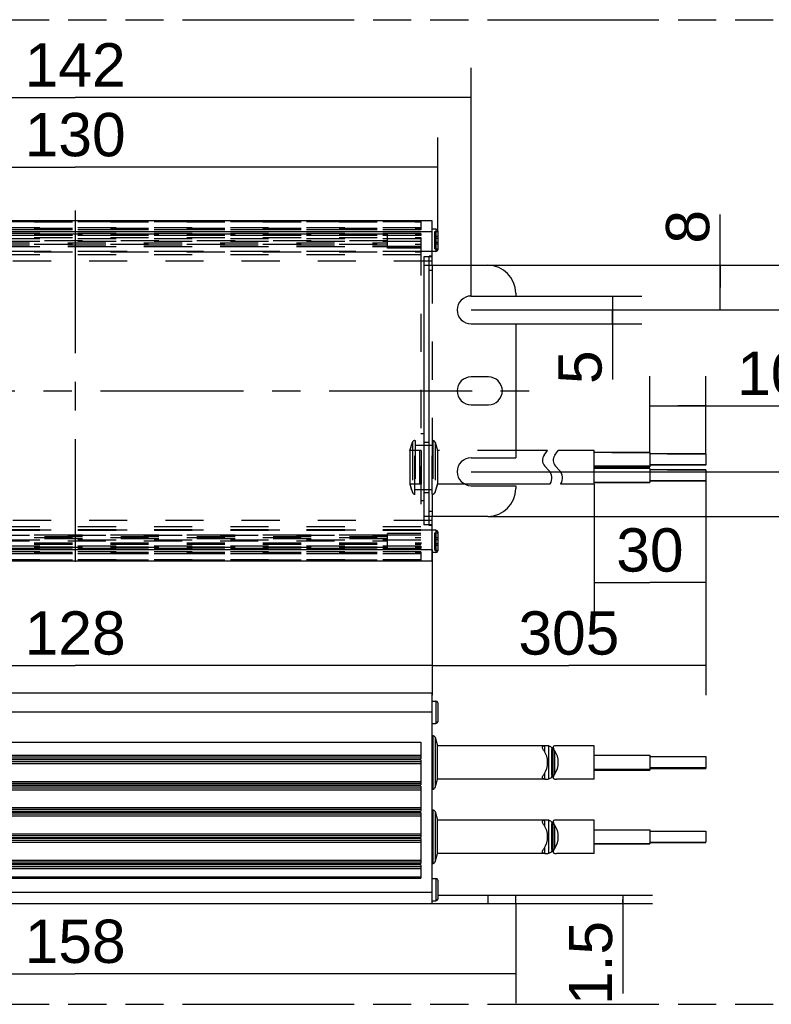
# Model space of a CAD drawing. Header units: millimetres. Extents: x 0 to 210, y 0 to 297.
# Tile 4 of 9: x 88 to 126, y 132 to 182. Entities that reach past the tile are written whole.
import ezdxf
from ezdxf.enums import TextEntityAlignment as Align

# ---------------------------------------------------------------- set-up
doc = ezdxf.new("R2010")
doc.units = ezdxf.units.MM
doc.header["$LTSCALE"] = 19.36
for name, pattern in [('CENTER', [0.6, 0.375, -0.075, 0.075, -0.075]), ('DOT', [0.2, 0.1, -0.1]), ('HIDDEN', [0.2, 0.1, -0.1]), ('PHANTOM', [0.8, 0.45, -0.05, 0.1, -0.05, 0.1, -0.05])]:
    doc.linetypes.add(name, pattern=pattern)
doc.layers.get('0').update_dxf_attribs({"linetype": 'CONTINUOUS'})
for name, color, linetype in [('DEFAULT_2', 8, 'HIDDEN'), ('DEFAULT_3', 7, 'PHANTOM'), ('Z_DIM_2D', 7, 'CONTINUOUS'), ('Z_START_DATUMS', 7, 'CONTINUOUS')]:
    doc.layers.add(name, color=color, linetype=linetype)
doc.styles.add('TEXTSTYLE_3', font='helveticaneueltw1g-ltcn.otf')
doc.dimstyles.new('DIMSTYLE_1', dxfattribs={"dimtxt": 2.2, "dimasz": 3.5, "dimexe": 1.5, "dimexo": 0, "dimgap": 0.55, "dimtad": 1, "dimdec": 1, "dimlfac": 3.529412, "dimdsep": 46, "dimtxsty": 'TEXTSTYLE_3', "dimcen": 0.09, "dimclrt": 5, "dimadec": 0, "dimazin": 0, "dimtp": 0.3, "dimtm": 0.3, "dimtfac": 1, "dimtdec": 1, "dimtofl": 0, "dimtmove": 0, "dimatfit": 3, "dimfxl": 0, "dimtolj": 1, "dimarcsym": 0})
doc.dimstyles.new('DIMSTYLE_10', dxfattribs={"dimtxt": 2.2, "dimasz": 3.5, "dimexe": 1.5, "dimexo": 0, "dimgap": 0.55, "dimtad": 1, "dimdec": 1, "dimlfac": 3.529412, "dimdsep": 46, "dimtxsty": 'TEXTSTYLE_3', "dimcen": 0.09, "dimclrt": 5, "dimadec": 0, "dimazin": 0, "dimtp": 0.2, "dimtm": 0.2, "dimtfac": 1, "dimtdec": 1, "dimtofl": 0, "dimtmove": 0, "dimatfit": 3, "dimfxl": 0, "dimtolj": 1, "dimarcsym": 0})
doc.dimstyles.new('DIMSTYLE_11', dxfattribs={"dimtxt": 2.2, "dimasz": 3.5, "dimexe": 1.5, "dimexo": 0, "dimgap": 0.55, "dimtad": 1, "dimdec": 1, "dimlfac": 3.529412, "dimdsep": 46, "dimtxsty": 'TEXTSTYLE_3', "dimcen": 0.09, "dimclrt": 5, "dimadec": 0, "dimazin": 0, "dimtp": 0.5, "dimtm": 0.5, "dimtfac": 1, "dimtdec": 1, "dimtofl": 0, "dimtmove": 0, "dimatfit": 3, "dimfxl": 0, "dimtolj": 1, "dimarcsym": 0})
doc.dimstyles.new('DIMSTYLE_12', dxfattribs={"dimtxt": 2.2, "dimasz": 3.5, "dimexe": 1.5, "dimexo": 0, "dimgap": 0.55, "dimtad": 1, "dimdec": 4, "dimlfac": 3.529412, "dimdsep": 46, "dimtxsty": 'TEXTSTYLE_3', "dimcen": 0.09, "dimclrt": 5, "dimadec": 0, "dimazin": 0, "dimtp": 0.1, "dimtm": 0.1, "dimtfac": 1, "dimtdec": 4, "dimtofl": 0, "dimtmove": 0, "dimatfit": 3, "dimfxl": 0, "dimtolj": 1, "dimarcsym": 0})
doc.dimstyles.new('DIMSTYLE_2', dxfattribs={"dimtxt": 2.2, "dimasz": 3.5, "dimexe": 1.5, "dimexo": 0, "dimgap": 0.55, "dimtad": 1, "dimdec": 4, "dimlfac": 3.529412, "dimdsep": 46, "dimtxsty": 'TEXTSTYLE_3', "dimcen": 0.09, "dimclrt": 5, "dimadec": 0, "dimazin": 0, "dimtp": 0.3, "dimtm": 0.3, "dimtfac": 1, "dimtdec": 4, "dimtofl": 0, "dimtmove": 0, "dimatfit": 3, "dimfxl": 0, "dimtolj": 1, "dimarcsym": 0})
doc.dimstyles.new('DIMSTYLE_3', dxfattribs={"dimtxt": 2.2, "dimasz": 3.5, "dimexe": 1.5, "dimexo": 0, "dimgap": 0.55, "dimtad": 1, "dimlfac": 3.529412, "dimdsep": 46, "dimtxsty": 'TEXTSTYLE_3', "dimcen": 0.09, "dimclrt": 5, "dimadec": 0, "dimazin": 0, "dimtp": 0.2, "dimtm": 0.2, "dimtfac": 1, "dimtofl": 0, "dimtmove": 0, "dimatfit": 3, "dimfxl": 0, "dimtolj": 1, "dimarcsym": 0})
doc.dimstyles.new('DIMSTYLE_6', dxfattribs={"dimtxt": 2.2, "dimasz": 3.5, "dimexe": 1.5, "dimexo": 0, "dimgap": 0.55, "dimtad": 1, "dimdec": 0, "dimlfac": 3.529412, "dimdsep": 46, "dimtxsty": 'TEXTSTYLE_3', "dimcen": 0.09, "dimclrt": 5, "dimadec": 0, "dimazin": 0, "dimtp": 0.5, "dimtm": 0.5, "dimtfac": 1, "dimtdec": 0, "dimtofl": 0, "dimtmove": 0, "dimatfit": 3, "dimfxl": 0, "dimtolj": 1, "dimarcsym": 0})
doc.dimstyles.new('DIMSTYLE_7', dxfattribs={"dimtxt": 2.2, "dimasz": 3.5, "dimexe": 1.5, "dimexo": 0, "dimgap": 0.55, "dimtad": 1, "dimdec": 4, "dimlfac": 3.529412, "dimdsep": 46, "dimtxsty": 'TEXTSTYLE_3', "dimcen": 0.09, "dimclrt": 5, "dimadec": 0, "dimazin": 0, "dimtp": 0.2, "dimtm": 0.2, "dimtfac": 1, "dimtdec": 4, "dimtofl": 0, "dimtmove": 0, "dimatfit": 3, "dimfxl": 0, "dimtolj": 1, "dimarcsym": 0})
doc.dimstyles.new('DIMSTYLE_8', dxfattribs={"dimtxt": 2.2, "dimasz": 3.5, "dimexe": 1.5, "dimexo": 0, "dimgap": 0.55, "dimtad": 1, "dimlfac": 3.529412, "dimdsep": 46, "dimtxsty": 'TEXTSTYLE_3', "dimcen": 0.09, "dimclrt": 5, "dimadec": 0, "dimazin": 0, "dimtp": 0.5, "dimtm": 0.5, "dimtfac": 1, "dimtofl": 0, "dimtmove": 0, "dimatfit": 3, "dimfxl": 0, "dimtolj": 1, "dimarcsym": 0})
doc.dimstyles.new('DIMSTYLE_9', dxfattribs={"dimtxt": 2.2, "dimasz": 3.5, "dimexe": 1.5, "dimexo": 0, "dimgap": 0.55, "dimtad": 1, "dimdec": 1, "dimlfac": 3.529412, "dimdsep": 46, "dimtxsty": 'TEXTSTYLE_3', "dimcen": 0.09, "dimclrt": 5, "dimadec": 0, "dimazin": 0, "dimtp": 0.05, "dimtm": 0.05, "dimtfac": 1, "dimtdec": 1, "dimtofl": 0, "dimtmove": 0, "dimatfit": 3, "dimfxl": 0, "dimtolj": 1, "dimarcsym": 0})

# ---------------------------------------------------------------- blocks, each defined once
blk = doc.blocks.new('*D6')
at = {"layer": 'Z_DIM_2D', "color": 2, "linetype": 'Continuous'}
for p, q in [((70.618, 168.202), (70.618, 179.789)), ((110.851, 168.202), (110.851, 179.789)), ((70.618, 178.289), (90.734, 178.289)), ((110.851, 178.289), (90.734, 178.289))]:
    blk.add_line(p, q, dxfattribs=at)
at = {"layer": 'Z_DIM_2D', "color": 5, "linetype": 'Continuous', "style": 'TEXTSTYLE_3'}
blk.add_text('142', height=2.2, dxfattribs=at).set_placement((90.734, 178.839), align=Align.CENTER)
blk = doc.blocks.new('_NONE')
blk = doc.blocks.new('*D7')
at = {"layer": 'Z_DIM_2D', "color": 2, "linetype": 'Continuous'}
for p, q in [((122.768, 158.812), (122.768, 147.94)), ((108.868, 155.31), (108.868, 147.94)), ((108.868, 149.44), (115.818, 149.44)), ((122.768, 149.44), (115.818, 149.44))]:
    blk.add_line(p, q, dxfattribs=at)
at = {"layer": 'Z_DIM_2D', "color": 5, "linetype": 'Continuous', "style": 'TEXTSTYLE_3'}
blk.add_text('305', height=2.2, dxfattribs=at).set_placement((115.818, 149.99), align=Align.CENTER)
blk = doc.blocks.new('*D9')
at = {"layer": 'Z_DIM_2D', "color": 2, "linetype": 'Continuous'}
for p, q in [((68.351, 137.349), (68.351, 132.283)), ((113.118, 137.349), (113.118, 132.283)), ((68.351, 133.783), (90.734, 133.783)), ((113.118, 133.783), (90.734, 133.783))]:
    blk.add_line(p, q, dxfattribs=at)
at = {"layer": 'Z_DIM_2D', "color": 5, "linetype": 'Continuous', "style": 'TEXTSTYLE_3'}
blk.add_text('158', height=2.2, dxfattribs=at).set_placement((90.734, 134.333), align=Align.CENTER)
blk = doc.blocks.new('*D10')
at = {"layer": 'Z_DIM_2D', "color": 2, "linetype": 'Continuous'}
for p, q in [((113.118, 168.202), (119.53, 168.202)), ((118.03, 168.202), (118.03, 167.494)), ((118.03, 166.785), (118.03, 167.494)), ((118.03, 167.494), (118.03, 163.961)), ((113.118, 166.785), (119.53, 166.785))]:
    blk.add_line(p, q, dxfattribs=at)
at = {"layer": 'Z_DIM_2D', "color": 5, "linetype": 'Continuous', "style": 'TEXTSTYLE_3'}
blk.add_text('5', height=2.2, rotation=90, dxfattribs=at).set_placement((117.48, 165.439), align=Align.RIGHT)
blk = doc.blocks.new('*D11')
at = {"layer": 'Z_DIM_2D', "color": 2, "linetype": 'Continuous'}
for p, q in [((119.934, 160.262), (119.934, 164.128)), ((122.768, 160.189), (122.768, 164.128)), ((119.934, 162.628), (121.351, 162.628)), ((122.768, 162.628), (121.351, 162.628)), ((121.351, 162.628), (127.323, 162.628))]:
    blk.add_line(p, q, dxfattribs=at)
at = {"layer": 'Z_DIM_2D', "color": 5, "linetype": 'Continuous', "style": 'TEXTSTYLE_3'}
blk.add_text('10', height=2.2, dxfattribs=at).set_placement((124.368, 163.178))
blk = doc.blocks.new('*D12')
at = {"layer": 'Z_DIM_2D', "color": 2, "linetype": 'Continuous'}
for p, q in [((72.601, 155.375), (72.601, 147.94)), ((108.868, 155.31), (108.868, 147.94)), ((72.601, 149.44), (90.734, 149.44)), ((108.868, 149.44), (90.734, 149.44))]:
    blk.add_line(p, q, dxfattribs=at)
at = {"layer": 'Z_DIM_2D', "color": 5, "linetype": 'Continuous', "style": 'TEXTSTYLE_3'}
blk.add_text('128', height=2.2, dxfattribs=at).set_placement((90.734, 149.99), align=Align.CENTER)
blk = doc.blocks.new('*D13')
at = {"layer": 'Z_DIM_2D', "color": 2, "linetype": 'Continuous'}
for p, q in [((113.118, 137.774), (120.065, 137.774)), ((118.565, 137.774), (118.565, 137.561)), ((118.565, 137.349), (118.565, 137.561)), ((118.565, 137.561), (118.565, 132.774)), ((113.118, 137.349), (120.065, 137.349))]:
    blk.add_line(p, q, dxfattribs=at)
at = {"layer": 'Z_DIM_2D', "color": 5, "linetype": 'Continuous', "style": 'TEXTSTYLE_3'}
blk.add_text('1.5', height=2.2, rotation=90, dxfattribs=at).set_placement((118.015, 136.468), align=Align.RIGHT)
blk = doc.blocks.new('*D14')
at = {"layer": 'Z_DIM_2D', "color": 2, "linetype": 'Continuous'}
for p, q in [((111.701, 169.76), (136.889, 169.76)), ((135.389, 169.76), (135.389, 163.385)), ((135.389, 157.01), (135.389, 163.385)), ((111.701, 157.01), (136.889, 157.01))]:
    blk.add_line(p, q, dxfattribs=at)
at = {"layer": 'Z_DIM_2D', "color": 5, "linetype": 'Continuous', "style": 'TEXTSTYLE_3'}
blk.add_text('45', height=2.2, rotation=90, dxfattribs=at).set_placement((134.839, 163.385), align=Align.CENTER)
blk = doc.blocks.new('*D15')
at = {"layer": 'Z_DIM_2D', "color": 2, "linetype": 'Continuous'}
for p, q in [((110.851, 167.494), (132.518, 167.494)), ((131.018, 167.494), (131.018, 163.385)), ((131.018, 159.277), (131.018, 163.385)), ((110.851, 159.277), (132.518, 159.277))]:
    blk.add_line(p, q, dxfattribs=at)
at = {"layer": 'Z_DIM_2D', "color": 5, "linetype": 'Continuous', "style": 'TEXTSTYLE_3'}
blk.add_text('29', height=2.2, rotation=90, dxfattribs=at).set_placement((130.468, 163.385), align=Align.CENTER)
blk = doc.blocks.new('*D16')
at = {"layer": 'Z_DIM_2D', "color": 2, "linetype": 'Continuous'}
for p, q in [((72.318, 171.515), (72.318, 176.248)), ((109.151, 171.515), (109.151, 176.248)), ((72.318, 174.748), (90.734, 174.748)), ((109.151, 174.748), (90.734, 174.748))]:
    blk.add_line(p, q, dxfattribs=at)
at = {"layer": 'Z_DIM_2D', "color": 5, "linetype": 'Continuous', "style": 'TEXTSTYLE_3'}
blk.add_text('130', height=2.2, dxfattribs=at).set_placement((90.734, 175.298), align=Align.CENTER)
blk = doc.blocks.new('*D17')
at = {"layer": 'Z_DIM_2D', "color": 2, "linetype": 'Continuous'}
for p, q in [((123.5, 168.627), (123.5, 172.338)), ((111.701, 169.76), (125, 169.76)), ((123.5, 169.76), (123.5, 168.627)), ((123.5, 167.494), (123.5, 168.627)), ((110.878, 167.494), (125, 167.494))]:
    blk.add_line(p, q, dxfattribs=at)
at = {"layer": 'Z_DIM_2D', "color": 5, "linetype": 'Continuous', "style": 'TEXTSTYLE_3'}
blk.add_text('8', height=2.2, rotation=90, dxfattribs=at).set_placement((122.95, 170.861))
blk = doc.blocks.new('*D19')
at = {"layer": 'Z_DIM_2D', "color": 2, "linetype": 'Continuous'}
for p, q in [((117.101, 158.652), (117.101, 152.156)), ((122.768, 158.812), (122.768, 152.156)), ((117.101, 153.656), (119.934, 153.656)), ((122.768, 153.656), (119.934, 153.656))]:
    blk.add_line(p, q, dxfattribs=at)
at = {"layer": 'Z_DIM_2D', "color": 5, "linetype": 'Continuous', "style": 'TEXTSTYLE_3'}
blk.add_text('30', height=2.2, dxfattribs=at).set_placement((119.934, 154.206), align=Align.CENTER)

msp = doc.modelspace()

# ---------------------------------------------------------------- linework, layer by layer
at = {"color": 7, "linetype": 'Continuous'}
for p, q in [((108.867725, 172.026911), (72.601058, 172.026911)), ((108.867725, 169.760244), (108.867725, 172.026911)), ((109.066058, 171.599549), (108.867725, 171.599549)), ((109.151058, 171.514549), (109.151058, 170.551232)), ((108.867725, 170.185244), (108.442725, 170.185244)), ((108.442725, 170.185244), (108.442725, 156.585244)), ((109.066058, 170.466216), (108.867725, 170.466216)), ((108.442725, 169.760244), (111.701058, 169.760244)), ((110.851058, 168.201911), (113.117725, 168.201911)), ((113.117725, 168.343577), (113.117725, 168.201911)), ((110.851058, 166.785244), (113.117725, 166.785244)), ((113.117725, 166.785244), (113.117725, 159.985244)), ((111.729391, 164.093577), (110.851058, 164.093577)), ((110.851058, 162.676911), (111.729391, 162.676911)), ((114.733679, 160.352161), (113.117725, 160.352161)), ((114.557565, 160.114512), (114.733679, 160.352161)), ((115.101565, 160.114512), (115.277679, 160.352161)), ((117.101109, 160.352161), (115.277679, 160.352161)), ((117.101109, 158.652161), (117.101109, 160.352161)), ((119.934442, 160.261846), (117.101109, 160.261846)), ((119.934442, 160.261846), (119.934442, 159.553512)), ((122.767776, 160.189356), (119.934442, 160.189356)), ((122.767776, 160.189356), (122.767776, 159.604226)), ((110.851058, 159.985244), (113.117725, 159.985244)), ((114.801036, 159.342904), (114.590039, 159.566612)), ((115.345036, 159.342904), (115.134039, 159.566612)), ((119.934442, 159.553512), (117.101109, 159.553512)), ((117.101109, 159.531737), (119.934442, 159.531737)), ((122.767776, 159.626001), (119.934442, 159.626001)), ((122.767776, 159.604226), (119.934442, 159.604226)), ((119.934442, 159.534385), (119.934442, 159.531737)), ((119.934442, 159.44742), (117.101109, 159.44742)), ((119.934442, 159.44742), (119.934442, 158.739087)), ((122.767776, 159.374931), (119.934442, 159.374931)), ((122.767776, 159.374931), (122.767776, 158.811576)), ((114.861883, 158.652161), (110.517395, 158.652161)), ((110.851058, 158.568577), (113.117725, 158.568577)), ((113.117725, 158.568577), (113.117725, 158.426911)), ((114.861883, 158.652161), (114.870602, 158.666342)), ((115.405883, 158.652161), (115.414602, 158.666342)), ((117.101109, 158.652161), (115.405883, 158.652161)), ((119.934442, 158.739087), (117.101109, 158.739087)), ((117.101109, 158.728077), (119.934442, 158.728077)), ((122.767776, 158.811576), (119.934442, 158.811576)), ((122.767776, 158.800566), (119.934442, 158.800566)), ((119.934442, 158.730724), (119.934442, 158.728077)), ((122.767776, 158.802672), (122.767776, 158.800566)), ((111.701058, 157.010244), (108.442725, 157.010244)), ((108.867725, 154.743577), (108.867725, 157.010244)), ((108.867725, 156.585244), (108.442725, 156.585244)), ((109.066058, 156.304272), (108.867725, 156.304272)), ((109.151058, 156.219272), (109.151058, 155.255955)), ((109.066058, 155.170939), (108.867725, 155.170939)), ((108.867725, 154.743577), (72.601058, 154.743577)), ((72.601058, 148.058587), (108.867725, 148.058587)), ((108.867725, 137.348587), (108.867725, 148.058564)), ((108.867725, 147.629466), (109.066058, 147.629466)), ((109.151058, 147.544464), (109.151058, 146.581134)), ((108.867725, 146.496132), (109.066058, 146.496132)), ((73.167725, 145.551087), (108.301058, 145.551087)), ((108.301058, 145.551087), (108.301058, 144.703391)), ((108.873391, 145.874087), (108.901509, 145.874087)), ((108.873391, 143.159775), (108.873391, 145.874065)), ((109.016669, 145.794754), (109.149864, 145.36692)), ((114.590039, 145.36692), (109.149864, 145.36692)), ((109.149864, 143.66692), (109.149864, 145.36692)), ((114.953433, 143.863277), (114.953433, 145.170551)), ((115.017524, 143.746705), (115.017524, 145.287133)), ((117.101109, 145.36692), (115.194839, 145.36692)), ((117.101109, 143.666943), (117.101109, 145.366897)), ((73.167725, 144.885796), (108.301058, 144.885796)), ((108.301058, 144.643202), (108.301058, 143.371913)), ((117.101109, 144.88958), (119.934442, 144.88958)), ((119.934442, 144.889552), (119.934442, 144.127953)), ((119.934442, 144.81709), (122.767776, 144.81709)), ((122.767776, 144.817068), (122.767776, 144.200437)), ((73.167725, 144.460796), (108.301058, 144.460796)), ((117.101109, 144.181246), (119.934442, 144.181246)), ((117.101109, 144.127925), (119.934442, 144.127925)), ((119.934442, 144.253736), (122.767776, 144.253736)), ((119.934442, 144.200414), (122.767776, 144.200414)), ((73.167725, 143.554318), (108.301058, 143.554318)), ((109.016669, 143.239087), (109.149864, 143.66692)), ((114.590039, 143.66692), (109.149864, 143.66692)), ((117.101109, 143.66692), (115.194839, 143.66692)), ((73.167725, 143.129318), (108.301058, 143.129318)), ((108.301058, 143.311724), (108.301058, 142.040435)), ((108.873391, 143.159754), (108.901509, 143.159754)), ((73.167725, 142.222841), (108.301058, 142.222841)), ((108.873391, 142.099202), (108.901509, 142.099202)), ((108.873391, 139.38489), (108.873391, 142.09918)), ((109.016669, 142.019869), (109.149864, 141.592035)), ((73.167725, 141.797841), (108.301058, 141.797841)), ((108.301058, 141.980246), (108.301058, 140.708957)), ((114.590039, 141.592035), (109.149864, 141.592035)), ((109.149864, 139.892035), (109.149864, 141.592035)), ((115.017524, 139.97182), (115.017524, 141.512248)), ((117.101109, 141.592035), (115.194839, 141.592035)), ((117.101109, 139.892058), (117.101109, 141.592012)), ((114.953433, 140.088392), (114.953433, 141.395665)), ((117.101109, 141.101489), (119.934442, 141.101489)), ((119.934442, 141.101461), (119.934442, 140.382616)), ((119.934442, 141.029), (122.767776, 141.029)), ((122.767776, 141.028977), (122.767776, 140.465667)), ((73.167725, 140.891363), (108.301058, 140.891363)), ((108.301058, 140.648768), (108.301058, 139.377479)), ((73.167725, 140.466363), (108.301058, 140.466363)), ((117.101109, 140.393156), (119.934442, 140.393156)), ((117.101109, 140.382588), (119.934442, 140.382588)), ((119.934442, 140.465645), (122.767776, 140.465645)), ((119.934442, 140.455077), (122.767776, 140.455077)), ((122.767776, 140.457131), (122.767776, 140.4551)), ((73.167725, 139.559885), (108.301058, 139.559885)), ((109.016669, 139.464202), (109.149864, 139.892035)), ((114.590039, 139.892035), (109.149864, 139.892035)), ((117.101109, 139.892035), (115.194839, 139.892035)), ((73.167725, 139.134885), (108.301058, 139.134885)), ((108.301058, 139.31729), (108.301058, 138.639051)), ((108.873391, 139.384869), (108.901509, 139.384869)), ((108.301058, 138.695718), (73.167725, 138.695718)), ((108.867725, 138.627708), (109.066058, 138.627708)), ((109.151058, 138.542707), (109.151058, 137.579377)), ((109.151058, 137.773587), (113.117725, 137.773587)), ((113.117725, 137.348587), (113.117725, 137.773587)), ((68.351058, 137.348587), (113.117725, 137.348587)), ((108.867725, 137.494375), (109.066058, 137.494375))]:
    msp.add_line(p, q, dxfattribs=at)
at = {"color": 9, "linetype": 'DOT'}
for p, q in [((108.301058, 171.970244), (73.167725, 171.970244)), ((108.867725, 170.45522), (72.601058, 170.45522)), ((73.167725, 170.439358), (108.301058, 170.439358)), ((108.867725, 169.963632), (72.601058, 169.963632)), ((108.867725, 156.806856), (72.601058, 156.806856)), ((108.867725, 156.315268), (72.601058, 156.315268)), ((108.301058, 156.33113), (73.167725, 156.33113)), ((73.167725, 154.800244), (108.301058, 154.800244))]:
    msp.add_line(p, q, dxfattribs=at)
at = {"color": 9, "linetype": 'Continuous'}
for p, q in [((109.066058, 171.599549), (109.066058, 170.466216)), ((108.867725, 171.460244), (72.601058, 171.460244)), ((108.726058, 157.010244), (108.726058, 169.760244)), ((109.066058, 156.304272), (109.066058, 155.170939)), ((108.867725, 155.310244), (72.601058, 155.310244)), ((109.066058, 147.629466), (109.066058, 146.496132)), ((108.867725, 147.062799), (72.601058, 147.062799)), ((108.901509, 145.874087), (108.901509, 143.159754)), ((109.016669, 145.794754), (109.016669, 143.239087)), ((114.590039, 145.05669), (114.590039, 145.364473)), ((114.801036, 143.681973), (114.801036, 145.351868)), ((115.101565, 143.927407), (115.101565, 145.106434)), ((108.301058, 144.785305), (73.167725, 144.785305)), ((73.167725, 144.703391), (108.301058, 144.703391)), ((108.301058, 144.643202), (73.167725, 144.643202)), ((73.167725, 144.561288), (108.301058, 144.561288)), ((114.590039, 143.669367), (114.590039, 143.977151)), ((108.301058, 143.453827), (73.167725, 143.453827)), ((73.167725, 143.371913), (108.301058, 143.371913)), ((108.301058, 143.311724), (73.167725, 143.311724)), ((73.167725, 143.22981), (108.301058, 143.22981)), ((108.301058, 142.122349), (73.167725, 142.122349)), ((73.167725, 142.040435), (108.301058, 142.040435)), ((108.901509, 142.099202), (108.901509, 139.384869)), ((109.016669, 142.019869), (109.016669, 139.464202)), ((108.301058, 141.980246), (73.167725, 141.980246)), ((73.167725, 141.898332), (108.301058, 141.898332)), ((114.590039, 141.281805), (114.590039, 141.589588)), ((114.801036, 139.907088), (114.801036, 141.576983)), ((115.101565, 140.152522), (115.101565, 141.331549)), ((108.301058, 140.790871), (73.167725, 140.790871)), ((73.167725, 140.708957), (108.301058, 140.708957)), ((108.301058, 140.648768), (73.167725, 140.648768)), ((73.167725, 140.566854), (108.301058, 140.566854)), ((114.590039, 139.894482), (114.590039, 140.202266)), ((108.301058, 139.459393), (73.167725, 139.459393)), ((73.167725, 139.377479), (108.301058, 139.377479)), ((108.301058, 139.31729), (73.167725, 139.31729)), ((73.167725, 139.235376), (108.301058, 139.235376)), ((73.167725, 138.639051), (108.301058, 138.639051)), ((109.066058, 138.627708), (109.066058, 137.494375)), ((108.867725, 137.915254), (72.601058, 137.915254)), ((111.701058, 137.773587), (111.701058, 137.348587))]:
    msp.add_line(p, q, dxfattribs=at)
at = {"color": 7, "linetype": 'Continuous'}
for points in [[(114.473523, 145.287906), (114.474223, 145.29899), (114.47858, 145.315101), (114.487009, 145.328905), (114.499528, 145.340323), (114.516259, 145.34943), (114.537001, 145.356349), (114.561574, 145.361255), (114.590039, 145.364473)], [(114.557565, 145.106434), (114.532203, 145.144157), (114.511565, 145.178164), (114.495804, 145.208559), (114.484462, 145.235591), (114.477147, 145.259408), (114.473816, 145.280426), (114.473523, 145.287906)], [(114.801036, 145.351868), (114.83101, 145.344523), (114.85764, 145.335222), (114.880934, 145.323694), (114.900869, 145.309834), (114.917368, 145.293592), (114.930607, 145.274829), (114.940689, 145.253423), (114.947762, 145.229427), (114.951937, 145.203139), (114.95342, 145.174048), (114.953439, 145.170876)], [(115.134039, 145.364473), (115.105574, 145.361255), (115.081001, 145.356349), (115.060259, 145.34943), (115.043528, 145.340323), (115.031009, 145.328905), (115.02258, 145.315101), (115.018223, 145.29899), (115.017523, 145.287906)], [(115.017523, 145.287906), (115.017816, 145.280426), (115.021147, 145.259408), (115.028462, 145.235591), (115.039804, 145.208559), (115.055565, 145.178164), (115.076203, 145.144157), (115.101565, 145.106434)], [(114.473523, 143.745934), (114.473813, 143.753382), (114.47714, 143.774401), (114.484452, 143.798221), (114.495792, 143.825257), (114.511554, 143.855657), (114.532196, 143.889672), (114.557565, 143.927407)], [(114.590039, 143.669367), (114.56158, 143.672584), (114.537011, 143.677489), (114.516273, 143.684404), (114.499544, 143.693506), (114.487024, 143.704918), (114.47859, 143.718715), (114.474227, 143.734821), (114.473523, 143.745934)], [(114.953439, 143.862964), (114.951946, 143.83079), (114.947776, 143.804478), (114.940706, 143.780463), (114.930625, 143.759043), (114.917388, 143.740272), (114.900891, 143.724025), (114.880956, 143.710159), (114.85766, 143.698627), (114.831022, 143.689322), (114.801036, 143.681973)], [(115.101565, 143.927407), (115.076196, 143.889672), (115.055554, 143.855657), (115.039792, 143.825257), (115.028452, 143.798221), (115.02114, 143.774401), (115.017813, 143.753382), (115.017523, 143.745934)], [(115.017523, 143.745934), (115.018227, 143.734821), (115.02259, 143.718715), (115.031024, 143.704918), (115.043544, 143.693506), (115.060273, 143.684404), (115.081011, 143.677489), (115.10558, 143.672584), (115.134039, 143.669367)], [(114.473523, 141.513021), (114.474223, 141.524105), (114.47858, 141.540216), (114.487009, 141.554019), (114.499528, 141.565438), (114.516259, 141.574545), (114.537001, 141.581464), (114.561574, 141.58637), (114.590039, 141.589588)], [(114.557565, 141.331549), (114.532203, 141.369271), (114.511565, 141.403278), (114.495804, 141.433673), (114.484462, 141.460706), (114.477147, 141.484523), (114.473816, 141.505541), (114.473523, 141.513021)], [(114.801036, 141.576983), (114.83101, 141.569638), (114.85764, 141.560337), (114.880934, 141.548809), (114.900869, 141.534949), (114.917368, 141.518707), (114.930607, 141.499944), (114.940689, 141.478538), (114.947762, 141.454542), (114.951937, 141.428254), (114.95342, 141.399163), (114.953439, 141.395991)], [(115.134039, 141.589588), (115.105574, 141.58637), (115.081001, 141.581464), (115.060259, 141.574545), (115.043528, 141.565438), (115.031009, 141.554019), (115.02258, 141.540216), (115.018223, 141.524105), (115.017523, 141.513021)], [(115.017523, 141.513021), (115.017816, 141.505541), (115.021147, 141.484523), (115.028462, 141.460706), (115.039804, 141.433673), (115.055565, 141.403278), (115.076203, 141.369271), (115.101565, 141.331549)], [(114.473523, 139.971049), (114.473813, 139.978497), (114.47714, 139.999516), (114.484452, 140.023336), (114.495792, 140.050372), (114.511554, 140.080772), (114.532196, 140.114787), (114.557565, 140.152522)], [(114.953439, 140.088079), (114.951946, 140.055905), (114.947776, 140.029592), (114.940706, 140.005578), (114.930625, 139.984158), (114.917388, 139.965387), (114.900891, 139.94914), (114.880956, 139.935274), (114.85766, 139.923742), (114.831022, 139.914437), (114.801036, 139.907088)], [(115.101565, 140.152522), (115.076196, 140.114787), (115.055554, 140.080772), (115.039792, 140.050372), (115.028452, 140.023336), (115.02114, 139.999516), (115.017813, 139.978497), (115.017523, 139.971049)], [(114.590039, 139.894482), (114.56158, 139.897699), (114.537011, 139.902604), (114.516273, 139.909519), (114.499544, 139.918621), (114.487024, 139.930033), (114.47859, 139.94383), (114.474227, 139.959935), (114.473523, 139.971049)], [(115.017523, 139.971049), (115.018227, 139.959935), (115.02259, 139.94383), (115.031024, 139.930033), (115.043544, 139.918621), (115.060273, 139.909519), (115.081011, 139.902604), (115.10558, 139.897699), (115.134039, 139.894482)]]:
    msp.add_lwpolyline(points, dxfattribs=at)
for centre, radius, start, end in [((109.066058, 171.514549), 0.085, 0, 90), ((109.066058, 170.551216), 0.085, 270, 360), ((111.701058, 168.343577), 1.416667, 0, 90), ((110.851058, 167.493577), 0.708333, 90, 270), ((110.851058, 163.385244), 0.708333, 90, 270), ((111.729391, 163.385244), 0.708333, 270, 90), ((114.901058, 159.859959), 0.427534, 143.4589124, 223.325162), ((115.445058, 159.859959), 0.427534, 143.4589124, 223.325162), ((110.851058, 159.276911), 0.708333, 90, 270), ((114.394237, 158.959218), 0.559196, 328.4161835, 43.325162), ((114.938237, 158.959218), 0.559196, 328.4161835, 43.325162), ((111.701058, 158.426911), 1.416667, 270, 360), ((109.066058, 156.219272), 0.085, 0, 90), ((109.066058, 155.255939), 0.085, 270, 360), ((109.066058, 147.544466), 0.085, 0, 90), ((109.066058, 146.581132), 0.085, 270, 360), ((108.901509, 145.750837), 0.12325, 20.8744786, 90), ((108.901509, 143.283004), 0.12325, 270, 339.1255214), ((108.901509, 141.975952), 0.12325, 20.8744786, 90), ((108.901509, 139.508119), 0.12325, 270, 339.1255214), ((109.066058, 138.542708), 0.085, 0, 90), ((109.066058, 137.579375), 0.085, 270, 360)]:
    msp.add_arc(centre, radius, start, end, dxfattribs=at)
for centre, ratio, start_param, end_param in [((114.103769, 144.51692), 0.741071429, -2.337195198, -0.804397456), ((114.650828, 144.51692), 0.943181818, 6.09471088, 6.359082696), ((114.647769, 144.51692), 0.741071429, -2.337195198, -0.804397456), ((115.194828, 144.51692), 0.943181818, -0.000247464, 0.075897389), ((114.650828, 144.51692), 0.943181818, -3.217490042, -2.953118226), ((115.194828, 144.51692), 0.943181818, -3.217490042, -3.141345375), ((114.650828, 140.742035), 0.943181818, 6.09471088, 6.359082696), ((115.194828, 140.742035), 0.943181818, -0.000247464, 0.075897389), ((114.103769, 140.742035), 0.741071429, 3.945990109, 5.478787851), ((114.647769, 140.742035), 0.741071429, 3.945990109, 5.478787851), ((114.650828, 140.742035), 0.943181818, -3.217490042, -2.953118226), ((115.194828, 140.742035), 0.943181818, -3.217490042, -3.141345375)]:
    msp.add_ellipse(centre, major_axis=(0, 0.85), ratio=ratio, start_param=start_param, end_param=end_param, dxfattribs=at)
at = {"layer": 'DEFAULT_2', "color": 8, "linetype": 'HIDDEN'}
for p, q in [((108.301058, 172.026911), (108.301058, 171.553729)), ((108.301058, 171.659979), (73.167725, 171.659979)), ((73.167725, 171.638729), (108.301058, 171.638729)), ((73.167725, 171.601911), (108.301058, 171.601911)), ((73.167725, 171.574979), (108.301058, 171.574979)), ((108.301058, 171.553729), (73.167725, 171.553729)), ((108.301058, 171.383729), (73.167725, 171.383729)), ((73.167725, 171.362479), (108.301058, 171.362479)), ((73.167725, 171.298729), (108.301058, 171.298729)), ((108.301058, 171.277479), (73.167725, 171.277479)), ((73.167725, 171.176911), (108.301058, 171.176911)), ((106.601058, 171.344549), (74.867725, 171.344549)), ((106.601058, 171.006112), (74.867725, 171.006112)), ((106.601058, 170.623027), (106.601058, 171.344547)), ((108.301058, 171.383729), (108.301058, 171.277479)), ((108.301058, 171.176911), (108.301058, 155.593577)), ((109.009391, 171.472049), (109.151058, 171.472049)), ((109.009391, 170.593716), (109.009391, 171.472049)), ((109.009391, 171.136299), (109.151058, 171.136299)), ((108.301058, 170.963612), (73.167725, 170.963612)), ((73.167725, 170.828144), (108.301058, 170.828144)), ((74.867725, 170.907463), (106.601058, 170.907463)), ((74.867725, 170.802394), (106.601058, 170.802394)), ((74.867725, 170.720919), (106.601058, 170.720919)), ((108.301058, 170.717293), (106.601058, 170.717293)), ((108.301058, 170.623027), (106.601058, 170.623027)), ((109.009391, 170.929466), (109.151058, 170.929466)), ((109.009391, 170.593716), (109.151058, 170.593716)), ((108.301058, 170.468577), (73.167725, 170.468577)), ((108.301058, 170.297692), (73.167725, 170.297692)), ((108.867725, 170.217175), (108.726058, 170.217175)), ((108.726058, 169.760244), (108.726058, 170.217175)), ((108.867725, 169.760244), (108.867725, 157.010244)), ((108.442725, 161.203577), (108.301058, 161.203577)), ((107.735586, 160.352161), (107.868781, 160.779994)), ((107.983941, 160.859327), (108.012058, 160.859327)), ((108.012058, 160.859327), (108.012058, 158.144994)), ((108.012058, 160.635494), (108.873391, 160.635494)), ((108.442725, 160.778577), (108.726058, 160.778577)), ((108.873391, 160.859327), (108.901509, 160.859327)), ((108.873391, 158.144994), (108.873391, 160.859327)), ((109.016669, 160.779994), (109.149864, 160.352161)), ((108.312946, 160.352161), (107.735586, 160.352161)), ((107.735586, 160.352161), (107.735586, 158.652161)), ((108.232776, 160.352161), (108.232776, 158.652161)), ((108.312946, 160.352161), (108.312946, 158.652161)), ((113.117725, 160.352161), (109.149864, 160.352161)), ((109.149864, 160.352161), (109.149864, 158.652161)), ((119.934442, 160.24007), (117.101109, 160.24007)), ((122.767776, 160.167581), (119.934442, 160.167581)), ((119.934442, 159.553512), (119.934442, 159.534385)), ((119.934442, 159.43641), (117.101109, 159.43641)), ((122.767776, 159.363921), (119.934442, 159.363921)), ((108.312946, 158.652161), (107.735586, 158.652161)), ((107.735586, 158.652161), (107.868781, 158.224327)), ((109.016669, 158.224327), (109.149864, 158.652161)), ((110.517395, 158.652161), (109.149864, 158.652161)), ((119.934442, 158.739087), (119.934442, 158.730724)), ((122.767776, 158.811576), (122.767776, 158.802672)), ((107.983941, 158.144994), (108.012058, 158.144994)), ((108.012058, 158.368827), (108.873391, 158.368827)), ((108.442725, 158.228577), (108.726058, 158.228577)), ((108.873391, 158.144994), (108.901509, 158.144994)), ((108.442725, 157.803577), (108.301058, 157.803577)), ((108.726058, 156.553313), (108.726058, 157.010244)), ((108.867725, 156.553313), (108.726058, 156.553313)), ((108.301058, 156.472796), (73.167725, 156.472796)), ((108.301058, 156.301911), (73.167725, 156.301911)), ((74.867725, 156.051382), (106.601058, 156.049569)), ((106.601058, 156.049272), (74.867725, 156.049272)), ((108.301058, 156.147461), (106.601058, 156.147461)), ((106.601058, 155.425946), (106.601058, 156.147461)), ((108.301058, 156.053195), (106.601058, 156.053195)), ((109.009391, 156.176772), (109.151058, 156.176772)), ((109.009391, 155.298439), (109.009391, 156.176772)), ((73.167725, 155.942344), (108.301058, 155.942344)), ((108.301058, 155.806876), (73.167725, 155.806876)), ((73.167725, 155.593577), (108.301058, 155.593577)), ((106.601058, 155.968094), (74.867725, 155.968094)), ((106.601058, 155.863025), (74.867725, 155.863025)), ((74.867725, 155.764376), (106.601058, 155.764376)), ((109.009391, 155.841022), (109.151058, 155.841022)), ((109.009391, 155.634189), (109.151058, 155.634189)), ((108.301058, 155.493009), (73.167725, 155.493009)), ((73.167725, 155.471759), (108.301058, 155.471759)), ((73.167725, 155.408009), (108.301058, 155.408009)), ((108.301058, 155.386759), (73.167725, 155.386759)), ((108.301058, 155.216759), (73.167725, 155.216759)), ((73.167725, 155.195509), (108.301058, 155.195509)), ((73.167725, 155.168577), (108.301058, 155.168577)), ((73.167725, 155.131759), (108.301058, 155.131759)), ((108.301058, 155.110509), (73.167725, 155.110509)), ((106.601058, 155.425939), (74.867725, 155.425939)), ((108.301058, 155.493009), (108.301058, 155.386759)), ((108.301058, 155.216759), (108.301058, 154.743577)), ((109.009391, 155.298439), (109.151058, 155.298439))]:
    msp.add_line(p, q, dxfattribs=at)
at = {"layer": 'DEFAULT_2', "color": 8, "linetype": 'DOT'}
for p, q in [((73.167725, 171.964606), (108.301058, 171.964606)), ((108.301058, 171.105279), (73.167725, 171.105279)), ((109.151058, 171.221299), (109.009391, 171.221299)), ((108.301058, 170.695244), (73.167725, 170.695244)), ((109.009391, 170.844466), (109.151058, 170.844466)), ((108.726058, 169.508841), (108.867725, 169.508841)), ((107.868781, 160.779994), (107.868781, 158.224327)), ((107.983941, 158.144994), (107.983941, 160.859327)), ((108.901509, 160.859327), (108.901509, 158.144994)), ((109.016669, 160.779994), (109.016669, 158.224327)), ((108.867725, 157.261647), (108.726058, 157.261647)), ((73.167725, 156.075244), (108.301058, 156.075244)), ((73.167725, 155.665209), (108.301058, 155.665209)), ((109.151058, 155.926022), (109.009391, 155.926022)), ((109.009391, 155.549189), (109.151058, 155.549189)), ((108.301058, 154.805882), (73.167725, 154.805882))]:
    msp.add_line(p, q, dxfattribs=at)
at = {"layer": 'DEFAULT_2', "color": 8, "linetype": 'HIDDEN'}
for centre, radius, start, end in [((111.219573, 159.502161), 3.586177, 159.1255214, 166.2892056), ((107.983941, 160.736077), 0.12325, 90, 159.1255214), ((108.901509, 160.736077), 0.12325, 20.8744786, 90), ((105.665877, 159.502161), 3.586177, 13.7107944, 20.8744786), ((111.219573, 159.502161), 3.586177, 193.7107944, 200.8744786), ((105.665877, 159.502161), 3.586177, 339.1255214, 346.2892056), ((107.983941, 158.268244), 0.12325, 200.8744786, 270), ((108.901509, 158.268244), 0.12325, 270, 339.1255214)]:
    msp.add_arc(centre, radius, start, end, dxfattribs=at)
at = {"layer": 'DEFAULT_3', "color": 7, "linetype": 'PHANTOM'}
for p, q in [((49.728987, 182.233318), (149.728987, 182.233318)), ((49.728987, 132.233318), (149.728987, 132.233318))]:
    msp.add_line(p, q, dxfattribs=at)
at = {"layer": 'Z_START_DATUMS', "color": 9, "linetype": 'CENTER'}
for p, q in [((90.734391, 172.550939), (90.734391, 154.699691)), ((57.174521, 163.385244), (114.371927, 163.385244))]:
    msp.add_line(p, q, dxfattribs=at)

# ---------------------------------------------------------------- dimensions: what is measured, and where the dimension line sits
at = {"layer": 'Z_DIM_2D', "color": 2, "linetype": 'Continuous'}
for base, p1, p2, dimstyle, picture, middle in [((110.851058, 178.288727), (70.617725, 168.201911), (110.851058, 168.201911), 'DIMSTYLE_6', '*D6', (90.771333, 178.288727)), ((109.151058, 174.747932), (72.317725, 171.514533), (109.151058, 171.514549), 'DIMSTYLE_11', '*D16', (90.779541, 174.747932)), ((122.767776, 162.627768), (119.934442, 160.261846), (122.767776, 160.189356), 'DIMSTYLE_10', '*D11', (125.890837, 162.627768)), ((122.767776, 149.440286), (108.867725, 155.310244), (122.767776, 158.811576), 'DIMSTYLE_2', '*D7', (115.813645, 149.440286)), ((122.767776, 153.656228), (117.101109, 158.652161), (122.767776, 158.811576), 'DIMSTYLE_7', '*D19', (119.930341, 153.656228)), ((108.867725, 149.440286), (72.601058, 155.374968), (108.867725, 155.310244), 'DIMSTYLE_11', '*D12', (90.779541, 149.440286)), ((113.117725, 133.782982), (68.351058, 137.348587), (113.117725, 137.348587), 'DIMSTYLE_8', '*D9', (90.779541, 133.782982))]:
    dim = msp.add_linear_dim(base=base, p1=p1, p2=p2, dimstyle=dimstyle, override={"dimblk1": 'NONE', "dimblk2": 'NONE', "dimsah": 1}, dxfattribs=at)
    dim.commit()
    dim.dimension.update_dxf_attribs({"geometry": picture, "text_midpoint": middle, "dimtype": 160})
for base, p1, p2, angle, dimstyle, picture, middle in [((123.500053, 167.493577), (111.701058, 169.760244), (110.878192, 167.493577), 270, 'DIMSTYLE_3', '*D17', (123.500053, 171.599545)), ((135.388918, 169.760244), (111.701058, 157.010244), (111.701058, 169.760244), 90, 'DIMSTYLE_1', '*D14', (135.388918, 163.368827)), ((118.030336, 168.201911), (113.117725, 166.785244), (113.117725, 168.201911), 90, 'DIMSTYLE_9', '*D10', (118.030336, 164.699771)), ((131.018012, 159.276911), (110.851058, 167.493577), (110.851058, 159.276911), 270, 'DIMSTYLE_3', '*D15', (131.018012, 163.393455)), ((118.564897, 137.773587), (113.117725, 137.348587), (113.117725, 137.773587), 90, 'DIMSTYLE_12', '*D13', (118.564897, 134.666207))]:
    dim = msp.add_linear_dim(base=base, p1=p1, p2=p2, angle=angle, dimstyle=dimstyle, override={"dimblk1": 'NONE', "dimblk2": 'NONE', "dimsah": 1}, dxfattribs=at)
    dim.commit()
    dim.dimension.update_dxf_attribs({"geometry": picture, "text_midpoint": middle, "dimtype": 160})

doc.saveas('drawing.dxf')
